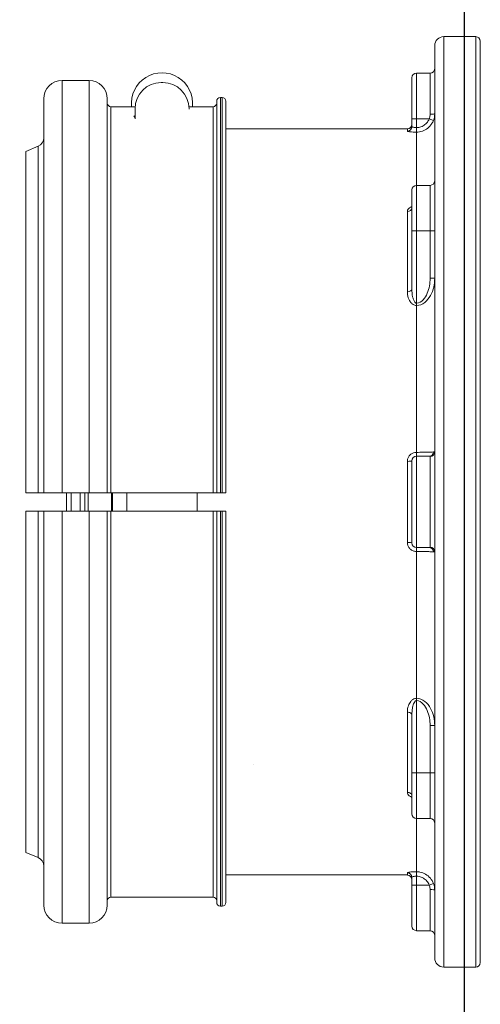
# Model space of a CAD drawing. Extents: x -169 to 6736, y -208 to 3022.
# Tile 207 of 256: x 1499.9 to 1503.06, y 925.46 to 932.2. Entities that reach past the tile are written whole.
import ezdxf

# ---------------------------------------------------------------- set-up
doc = ezdxf.new("R2010")
doc.units = 0
doc.header["$MEASUREMENT"] = 0
doc.header["$PDSIZE"] = 1
doc.layers.get('0').update_dxf_attribs({"color": 255, "linetype": 'CONTINUOUS'})
doc.layers.get('DEFPOINTS').update_dxf_attribs({"linetype": 'CONTINUOUS'})
for name, color, linetype in [('DIM', 3, 'CONTINUOUS'), ('FRP-SUMP', 2, 'CONTINUOUS'), ('GALV-2-PIPE', 3, 'CONTINUOUS'), ('PEAGRAVEL-HATCH', 3, 'CONTINUOUS')]:
    doc.layers.add(name, color=color, linetype=linetype)
doc.styles.add('SIMPLEX', font='simplex')
doc.dimstyles.new('DIM64', dxfattribs={"dimscale": 64, "dimtxt": 0.09375, "dimasz": 0.09375, "dimexe": 0.0625, "dimexo": 0.0625, "dimgap": 0.046875, "dimtad": 1, "dimdec": 4, "dimzin": 3, "dimdsep": 46, "dimlunit": 4, "dimtxsty": 'SIMPLEX', "dimcen": 0, "dimclrd": 256, "dimclre": 256, "dimclrt": 256, "dimadec": 0, "dimazin": 0, "dimtfac": 1, "dimtdec": 4, "dimtmove": 0, "dimatfit": 3, "dimfxl": 1, "dimfrac": 2, "dimtolj": 1, "dimtzin": 0, "dimarcsym": 0})

# ---------------------------------------------------------------- blocks, each defined once
blk = doc.blocks.new('*D109')
at = {"layer": 'DEFPOINTS', "color": 0, "transparency": 16777216}
for p in [(1368.5861, 978.296), (2031.8114, 978.0147), (1368.5861, 700.5233)]:
    blk.add_point(p, dxfattribs=at)
at = {"layer": 'DIM', "lineweight": -2, "transparency": 16777216}
for p, q in [((1368.5861, 974.296), (1368.5861, 696.5233)), ((2031.8114, 974.0147), (2031.8114, 696.5233)), ((2025.8114, 700.5233), (1374.5861, 700.5233))]:
    blk.add_line(p, q, dxfattribs=at)
at = {"layer": 'DIM', "transparency": 16777216}
for points in [[(1374.5861, 701.5233), (1374.5861, 699.5233), (1368.5861, 700.5233)], [(2025.8114, 701.5233), (2025.8114, 699.5233), (2031.8114, 700.5233)]]:
    blk.add_solid(points, dxfattribs=at)
at = {"layer": 'DIM', "transparency": 16777216, "insert": (1700.1988, 708.0947), "char_height": 6, "attachment_point": 5, "style": 'SIMPLEX'}
blk.add_mtext('\\A1;55\'-3 1/4" (F.V. TANK SLAB)', dxfattribs=at)
blk = doc.blocks.new('A$C18AC51C3')
at = {"linetype": 'Continuous', "lineweight": 18}
for p, q in [((0.3414, 0.824), (0.3414, -5.551)), ((0.5601, 0.824), (0.3414, 0.824)), ((0.5601, -2.3635), (0.5601, 0.824)), ((0.3101, -2.3635), (0.3101, 0.7927)), ((0.6226, 0.7615), (0.6226, -5.4885)), ((0.6539, 0.574), (0.6539, 0.2925)), ((0.7476, 0.574), (0.6539, 0.574)), ((0.7476, 0.2615), (0.7476, 0.574)), ((0.7789, 0.2615), (0.7789, 0.5427)), ((2.4859, 0.5099), (2.4959, 0.5099)), ((2.9906, -2.301), (2.9906, 0.5235)), ((3.1756, 0.5235), (2.9906, 0.5235)), ((3.1756, -2.301), (3.1756, 0.5235)), ((2.0786, 0.4065), (2.0786, -2.301)), ((2.0911, 0.4065), (2.0786, 0.4065)), ((2.0911, 0.4065), (2.0911, -2.301)), ((2.0536, 0.3815), (2.0536, -2.301)), ((2.1161, 0.3815), (2.1161, -2.301)), ((2.1411, 0.344), (2.1411, -2.301)), ((2.3064, 0.344), (2.1411, 0.344)), ((2.8406, 0.344), (2.6753, 0.344)), ((2.8406, 0.344), (2.8406, -2.301)), ((2.8656, -2.301), (2.8656, 0.3985)), ((3.3006, -2.301), (3.3006, 0.3985)), ((2.3059, 0.328), (2.3059, 0.3299)), ((2.6759, 0.2599), (2.6759, 0.3299)), ((0.6309, 0.2504), (0.6601, 0.2615)), ((0.7476, 0.2615), (0.6601, 0.2615)), ((0.7476, 0.2008), (0.7476, 0.2615)), ((0.7476, 0.2615), (0.7789, 0.2615)), ((0.7789, 0.2615), (0.7789, 0.2084)), ((0.7476, 0.1698), (0.7476, 0.2008)), ((0.7476, 0.1698), (0.7476, -0.1949)), ((0.8101, 0.1925), (0.8101, 0.1773)), ((2.0536, 0.1925), (0.8101, 0.1925)), ((3.4236, 0.0375), (3.3387, 0.0735)), ((3.3387, 0.0735), (3.3387, -2.301)), ((3.4236, -2.301), (3.4236, 0.0375)), ((0.6539, -0.1949), (0.6539, -0.5074)), ((0.7476, -0.1949), (0.6539, -0.1949)), ((0.7476, -0.5074), (0.7476, -0.1949)), ((0.7789, -0.2261), (0.7789, -0.5074)), ((0.7794, -0.3516), (0.779, -0.3504)), ((0.8101, -0.3735), (0.8101, -0.9233)), ((0.6226, -0.5074), (0.6539, -0.5074)), ((0.7476, -0.5074), (0.6539, -0.5074)), ((0.6539, -0.5074), (0.6539, -0.8311)), ((0.7476, -1.0018), (0.7476, -0.5074)), ((0.7476, -0.5074), (0.7789, -0.5074)), ((0.7789, -0.5074), (0.7789, -0.9057)), ((0.6226, -0.8311), (0.6539, -0.8311)), ((0.7476, -1.0018), (0.7476, -1.0182)), ((0.7476, -1.0182), (0.7476, -2.0239)), ((0.6539, -2.0526), (0.6539, -2.6745)), ((0.7476, -2.051), (0.6601, -2.051)), ((0.7476, -2.051), (0.7476, -2.0239)), ((0.7476, -2.676), (0.7476, -2.051)), ((0.7789, -2.0823), (0.7789, -2.6448)), ((0.8101, -2.0857), (0.8101, -2.6414)), ((2.0911, -2.301), (2.0786, -2.301)), ((2.8406, -2.301), (2.1411, -2.301)), ((2.2509, -2.3011), (2.2509, -2.426)), ((2.7309, -2.3011), (2.7309, -2.426)), ((2.8299, -2.3008), (2.8299, -2.3635)), ((2.838, -2.3013), (2.838, -2.4258)), ((3.1756, -2.301), (2.9906, -2.301)), ((2.9975, -2.301), (2.9975, -2.3635)), ((3.0206, -2.3008), (3.0206, -2.3635)), ((3.0519, -2.4258), (3.0519, -2.3012)), ((3.1144, -2.3635), (3.1144, -2.3009)), ((3.1456, -2.3011), (3.1456, -2.4259)), ((0.3101, -5.5198), (0.3101, -2.3635)), ((0.5601, -5.551), (0.5601, -2.3635)), ((2.0536, -5.1085), (2.0536, -2.426)), ((2.0786, -5.1335), (2.0786, -2.426)), ((2.0786, -2.426), (2.0911, -2.426)), ((2.0911, -5.1335), (2.0911, -2.426)), ((2.1161, -5.1085), (2.1161, -2.426)), ((2.1411, -5.071), (2.1411, -2.426)), ((2.1411, -2.426), (2.8406, -2.426)), ((2.8299, -2.3635), (2.8299, -2.4262)), ((2.8406, -5.071), (2.8406, -2.426)), ((2.8656, -2.426), (2.8656, -5.1255)), ((2.9906, -2.426), (2.9906, -5.2505)), ((2.9906, -2.426), (3.1756, -2.426)), ((2.9975, -2.3635), (2.9975, -2.426)), ((3.0206, -2.3635), (3.0206, -2.4262)), ((3.1144, -2.4261), (3.1144, -2.3635)), ((3.1756, -2.426), (3.1756, -5.2505)), ((3.3006, -2.426), (3.3006, -5.1255)), ((3.3387, -4.8006), (3.3387, -2.426)), ((3.4236, -2.426), (3.4236, -4.7645)), ((0.7476, -2.676), (0.6601, -2.676)), ((0.7476, -2.7031), (0.7476, -2.676)), ((0.7476, -2.7031), (0.7476, -3.7088)), ((0.7476, -3.7252), (0.7476, -3.7088)), ((0.7476, -4.2197), (0.7476, -3.7252)), ((0.7789, -3.8214), (0.7789, -4.2197)), ((0.8101, -3.8038), (0.8101, -4.3536)), ((0.6226, -3.8959), (0.6539, -3.8959)), ((0.6539, -3.8959), (0.6539, -4.2197)), ((0.6226, -4.2197), (0.6539, -4.2197)), ((0.7476, -4.2197), (0.6539, -4.2197)), ((0.6539, -4.2197), (0.6539, -4.5322)), ((0.7476, -4.5322), (0.7476, -4.2197)), ((0.7476, -4.2197), (0.7789, -4.2197)), ((0.7789, -4.2197), (0.7789, -4.5009)), ((0.779, -4.3766), (0.7794, -4.3754)), ((0.6539, -4.5322), (0.7476, -4.5322)), ((0.7476, -4.5322), (0.7476, -4.8969)), ((3.3387, -4.8006), (3.4236, -4.7645)), ((0.7476, -4.9278), (0.7476, -4.8969)), ((0.8101, -4.9195), (0.8101, -4.9044)), ((0.8101, -4.9195), (2.0536, -4.9195)), ((0.6601, -4.9885), (0.6309, -4.9774)), ((0.7476, -4.9885), (0.6601, -4.9885)), ((0.7476, -4.9885), (0.7476, -4.9278)), ((0.7789, -4.9885), (0.7476, -4.9885)), ((0.7476, -4.9885), (0.7476, -5.301)), ((0.7789, -4.9354), (0.7789, -4.9885)), ((0.7789, -4.9885), (0.7789, -5.2698)), ((0.6539, -5.0195), (0.6539, -5.301)), ((2.1411, -5.071), (2.8406, -5.071)), ((2.0786, -5.1335), (2.0911, -5.1335)), ((2.9906, -5.2505), (3.1756, -5.2505)), ((0.6539, -5.301), (0.7476, -5.301)), ((0.3414, -5.551), (0.5601, -5.551))]:
    blk.add_line(p, q, dxfattribs=at)
for centre, radius, start, end in [((0.3414, 0.7927), 0.0312, 90, 180), ((0.5601, 0.7615), 0.0625, 0, 90), ((0.7476, 0.5427), 0.0312, 0, 90), ((2.4859, 0.3299), 0.18, 90, 180), ((2.4959, 0.3299), 0.18, 0, 90), ((2.9906, 0.3985), 0.125, 90, 180), ((3.1756, 0.3985), 0.125, 0, 90), ((2.0786, 0.3815), 0.025, 90, 180), ((2.0911, 0.3815), 0.025, 0, 90), ((0.7476, -0.2261), 0.0312, 0, 90), ((0.7476, -2.0823), 0.0312, 0, 90), ((0.7476, -4.5009), 0.0312, 270, 0), ((2.0786, -5.1085), 0.025, 180, 270), ((2.0911, -5.1085), 0.025, 270, 0), ((2.9906, -5.1255), 0.125, 180, 270), ((3.1756, -5.1255), 0.125, 270, 0), ((0.7476, -5.2698), 0.0312, 270, 0), ((0.3414, -5.5198), 0.0312, 180, 270), ((0.5601, -5.4885), 0.0625, 270, 0)]:
    blk.add_arc(centre, radius, start, end, dxfattribs=at)
at = {"linetype": 'Continuous', "lineweight": 18, "extrusion": (0, 0, -1)}
for centre, radius, start, end in [((-0.6539, 0.6052), 0.0312, 270, 0), ((-2.4909, 0.3665), 0.21, 353.85046, 186.14983), ((-2.1411, 0.369), 0.025, 270, 0), ((-2.8406, 0.369), 0.025, 180, 270), ((-2.4909, 0.3665), 0.21, 203.74182, 208.24254), ((-0.8101, 0.2237), 0.0312, 270, 0), ((-3.3631, 0.1311), 0.0625, 292.99589, 0), ((-0.6539, -0.1636), 0.0312, 270, 0), ((-0.7476, -2.6448), 0.0312, 180, 270), ((-0.6539, -4.5634), 0.0312, 0, 90), ((-3.3631, -4.8581), 0.0625, 0, 67.00411), ((-0.8101, -4.9508), 0.0312, 0, 90), ((-2.1411, -5.096), 0.025, 0, 90), ((-2.8406, -5.096), 0.025, 90, 180), ((-0.6539, -5.3323), 0.0312, 0, 90)]:
    blk.add_arc(centre, radius, start, end, dxfattribs=at)
at = {"linetype": 'Continuous', "lineweight": 18}
for centre, major_axis, ratio, start_param, end_param in [((0.6539, 0.2956), (0.0312, 0), 0.099171, 3.141593, 4.712389), ((0.8101, 0.2084), (0.0312, 0), 0.994074, 3.141593, 4.712389), ((0.8101, -0.3491), (0.0312, 0), 0.778577, 3.141593, 4.712389), ((0.8101, -0.9057), (0.0312, 0), 0.563479, 3.141593, 4.712389), ((0.6539, -2.0215), (-0.0312, 0), 0.99507, 0, 1.570796), ((0.6601, -2.0198), (0, 0.0312), 0.934628, 1.617333, 3.141593), ((0.8101, -2.0823), (-0.0312, 0), 0.108706, 0, 1.570796), ((0.6539, -2.7056), (-0.0312, 0), 0.99507, 4.712389, 6.283185), ((0.6601, -2.7073), (0, 0.0312), 0.934628, 0, 1.52426), ((0.8101, -2.6448), (-0.0312, 0), 0.108706, 4.712389, 6.283185), ((0.8101, -3.8214), (0.0312, 0), 0.563479, 1.570796, 3.141593), ((0.8101, -4.3779), (0.0312, 0), 0.778577, 1.570796, 3.141593), ((0.8101, -4.9354), (-0.0312, 0), 0.994074, 4.712389, 6.283185), ((0.6539, -5.0226), (-0.0312, 0), 0.099171, 4.712389, 6.283185)]:
    blk.add_ellipse(centre, major_axis=major_axis, ratio=ratio, start_param=start_param, end_param=end_param, dxfattribs=at)
for points in [[(0.6309, 0.2504), (0.6255, 0.2647), (0.6226, 0.2803), (0.6226, 0.2956)], [(0.6226, -2.0215), (0.6226, -2.0208), (0.6255, -2.0208), (0.6309, -2.0212)], [(3.3387, -2.301), (3.367, -2.301), (3.3953, -2.301), (3.4236, -2.301)], [(3.4236, -2.426), (3.3953, -2.426), (3.367, -2.426), (3.3387, -2.426)], [(0.6309, -2.7058), (0.6255, -2.7063), (0.6226, -2.7062), (0.6226, -2.7056)], [(0.6226, -5.0226), (0.6226, -5.0073), (0.6255, -4.9917), (0.6309, -4.9774)]]:
    blk.add_open_spline(points, degree=3, dxfattribs=at)
for points, knots in [([(0.6539, 0.2925), (0.6539, 0.2838), (0.6553, 0.2749), (0.6587, 0.2649), (0.6594, 0.2632), (0.6601, 0.2615)], [0, 0, 0, 0, 0.828121, 0.828121, 1, 1, 1, 1]), ([(0.7476, 0.1698), (0.7337, 0.1698), (0.7197, 0.1722), (0.6934, 0.1814), (0.6809, 0.1883), (0.6592, 0.2056), (0.6496, 0.2162), (0.6377, 0.235), (0.6339, 0.2426), (0.6309, 0.2504)], [0, 0, 0, 0, 0.278057, 0.278057, 0.555824, 0.555824, 0.834378, 0.834378, 1, 1, 1, 1]), ([(0.6601, 0.2615), (0.6623, 0.2556), (0.6652, 0.2499), (0.6741, 0.2358), (0.6813, 0.2277), (0.6976, 0.2147), (0.707, 0.2095), (0.7266, 0.2026), (0.7372, 0.2008), (0.7476, 0.2008)], [0, 0, 0, 0, 0.16589, 0.16589, 0.444646, 0.444646, 0.722288, 0.722288, 1, 1, 1, 1]), ([(0.7789, 0.2084), (0.7789, 0.2076), (0.7783, 0.2068), (0.7759, 0.2053), (0.7742, 0.2045), (0.7698, 0.2031), (0.767, 0.2025), (0.7611, 0.2015), (0.7577, 0.2012), (0.7521, 0.2009), (0.7499, 0.2008), (0.7476, 0.2008)], [0, 0, 0, 0, 0.218343, 0.218343, 0.436311, 0.436311, 0.652723, 0.652723, 0.866288, 0.866288, 1, 1, 1, 1]), ([(0.7476, 0.1698), (0.7521, 0.1698), (0.7566, 0.1699), (0.7678, 0.1702), (0.7745, 0.1706), (0.7864, 0.1715), (0.7919, 0.1721), (0.8007, 0.1735), (0.8042, 0.1742), (0.8089, 0.1758), (0.8101, 0.1766), (0.8101, 0.1773)], [0, 0, 0, 0, 0.1359, 0.1359, 0.351802, 0.351802, 0.568385, 0.568385, 0.784466, 0.784466, 1, 1, 1, 1]), ([(0.8101, -0.3735), (0.8101, -0.3706), (0.8096, -0.3677), (0.807, -0.3607), (0.8043, -0.3566), (0.7969, -0.3494), (0.7921, -0.3461), (0.7842, -0.3423), (0.7816, -0.3412), (0.7789, -0.3403)], [0, 0, 0, 0, 0.211697, 0.211697, 0.533225, 0.533225, 0.8556, 0.8556, 1, 1, 1, 1]), ([(0.7476, -1.0182), (0.7056, -1.0182), (0.671, -0.985), (0.6317, -0.9134), (0.6226, -0.8724), (0.6226, -0.8311)], [0, 0, 0, 0, 0.5, 0.5, 1, 1, 1, 1]), ([(0.6539, -0.8311), (0.6539, -0.8665), (0.6599, -0.9018), (0.6804, -0.9502), (0.6893, -0.9659), (0.7134, -0.9916), (0.7297, -1.0018), (0.7476, -1.0018)], [0, 0, 0, 0, 0.5, 0.5, 0.75, 0.75, 1, 1, 1, 1]), ([(0.7476, -1.0018), (0.7485, -1.0018), (0.7494, -1.0017), (0.7514, -1.0011), (0.7525, -1.0006), (0.7558, -0.9986), (0.7577, -0.9966), (0.7632, -0.9896), (0.7658, -0.9836), (0.7704, -0.9712), (0.7722, -0.9645), (0.7773, -0.9406), (0.7789, -0.923), (0.7789, -0.9057)], [0, 0, 0, 0, 0.023116, 0.023116, 0.055858, 0.055858, 0.127954, 0.127954, 0.306434, 0.306434, 0.502152, 0.502152, 1, 1, 1, 1]), ([(0.8101, -0.9233), (0.8101, -0.9266), (0.81, -0.9299), (0.8087, -0.9472), (0.8055, -0.9613), (0.7967, -0.9815), (0.793, -0.9883), (0.7837, -1.0007), (0.7779, -1.0067), (0.7674, -1.0133), (0.7635, -1.0152), (0.7557, -1.0176), (0.7516, -1.0182), (0.7476, -1.0182)], [0, 0, 0, 0, 0.08473, 0.08473, 0.44853, 0.44853, 0.633807, 0.633807, 0.82254, 0.82254, 0.914633, 0.914633, 1, 1, 1, 1]), ([(0.6309, -2.0212), (0.636, -2.0217), (0.6433, -2.0221), (0.6615, -2.0228), (0.6726, -2.0231), (0.6969, -2.0236), (0.7103, -2.0238), (0.7319, -2.0239), (0.7398, -2.0239), (0.7476, -2.0239)], [0, 0, 0, 0, 0.281499, 0.281499, 0.563442, 0.563442, 0.84396, 0.84396, 1, 1, 1, 1]), ([(0.6601, -2.051), (0.6567, -2.051), (0.6547, -2.0514), (0.654, -2.0522), (0.6539, -2.0524), (0.6539, -2.0526)], [0, 0, 0, 0, 0.828121, 0.828121, 1, 1, 1, 1]), ([(0.8101, -2.0857), (0.8101, -2.081), (0.8096, -2.0762), (0.8069, -2.0649), (0.8041, -2.0584), (0.7967, -2.0468), (0.7919, -2.0415), (0.781, -2.033), (0.7747, -2.0296), (0.7616, -2.0251), (0.7546, -2.0239), (0.7476, -2.0239)], [0, 0, 0, 0, 0.144402, 0.144402, 0.358959, 0.358959, 0.572528, 0.572528, 0.785976, 0.785976, 1, 1, 1, 1]), ([(2.0786, -2.301), (2.0774, -2.301), (2.0761, -2.301), (2.0721, -2.301), (2.0694, -2.301), (2.0654, -2.301), (2.0639, -2.301), (2.0604, -2.301), (2.0586, -2.301), (2.0557, -2.301), (2.0547, -2.301), (2.0538, -2.301), (2.0536, -2.301), (2.0536, -2.301)], [0, 0, 0, 0, 0.096054, 0.096054, 0.310909, 0.310909, 0.444136, 0.444136, 0.6591, 0.6591, 0.874061, 0.874061, 1, 1, 1, 1]), ([(2.1161, -2.301), (2.1161, -2.301), (2.1157, -2.301), (2.1139, -2.301), (2.1126, -2.301), (2.1098, -2.301), (2.1086, -2.301), (2.1051, -2.301), (2.1026, -2.301), (2.0974, -2.301), (2.0945, -2.301), (2.0915, -2.301), (2.0913, -2.301), (2.0911, -2.301)], [0, 0, 0, 0, 0.206603, 0.206603, 0.421636, 0.421636, 0.555112, 0.555112, 0.770013, 0.770013, 0.984917, 0.984917, 1, 1, 1, 1]), ([(2.1161, -2.301), (2.1161, -2.301), (2.1162, -2.301), (2.1167, -2.301), (2.1175, -2.301), (2.1195, -2.301), (2.1205, -2.301), (2.1233, -2.301), (2.1255, -2.301), (2.1302, -2.301), (2.1329, -2.301), (2.1374, -2.301), (2.1393, -2.301), (2.1411, -2.301)], [0, 0, 0, 0, 0.07909, 0.07909, 0.294111, 0.294111, 0.4276, 0.4276, 0.642515, 0.642515, 0.857432, 0.857432, 1, 1, 1, 1]), ([(2.8406, -2.301), (2.8423, -2.301), (2.8439, -2.301), (2.8483, -2.301), (2.851, -2.301), (2.8558, -2.301), (2.858, -2.301), (2.8609, -2.301), (2.8619, -2.301), (2.864, -2.301), (2.8649, -2.301), (2.8655, -2.301), (2.8656, -2.301), (2.8656, -2.301)], [0, 0, 0, 0, 0.126041, 0.126041, 0.340893, 0.340893, 0.555765, 0.555765, 0.689044, 0.689044, 0.904055, 0.904055, 1, 1, 1, 1]), ([(2.9906, -2.301), (2.9776, -2.301), (2.9645, -2.301), (2.9388, -2.301), (2.9261, -2.301), (2.908, -2.301), (2.9015, -2.301), (2.8867, -2.301), (2.8793, -2.301), (2.8691, -2.301), (2.8662, -2.301), (2.8657, -2.301), (2.8656, -2.301), (2.8656, -2.301)], [0, 0, 0, 0, 0.199624, 0.199624, 0.414501, 0.414501, 0.547754, 0.547754, 0.762752, 0.762752, 0.977748, 0.977748, 1, 1, 1, 1]), ([(3.3006, -2.301), (3.3006, -2.301), (3.2985, -2.301), (3.2901, -2.301), (3.2834, -2.301), (3.2664, -2.301), (3.2559, -2.301), (3.2369, -2.301), (3.229, -2.301), (3.2078, -2.301), (3.1937, -2.301), (3.1784, -2.301), (3.177, -2.301), (3.1756, -2.301)], [0, 0, 0, 0, 0.200992, 0.200992, 0.416022, 0.416022, 0.631018, 0.631018, 0.764422, 0.764422, 0.9793, 0.9793, 1, 1, 1, 1]), ([(3.3006, -2.301), (3.3006, -2.301), (3.3007, -2.301), (3.3013, -2.301), (3.303, -2.301), (3.3085, -2.301), (3.3124, -2.301), (3.3219, -2.301), (3.3276, -2.301), (3.3354, -2.301), (3.337, -2.301), (3.3387, -2.301)], [0, 0, 0, 0, 0.058623, 0.058623, 0.347371, 0.347371, 0.636272, 0.636272, 0.924778, 0.924778, 1, 1, 1, 1]), ([(2.0536, -2.426), (2.0536, -2.426), (2.0538, -2.426), (2.0546, -2.426), (2.0557, -2.426), (2.0585, -2.426), (2.0604, -2.426), (2.0646, -2.426), (2.0671, -2.426), (2.0723, -2.426), (2.0752, -2.426), (2.0782, -2.426), (2.0784, -2.426), (2.0786, -2.426)], [0, 0, 0, 0, 0.123277, 0.123277, 0.338148, 0.338148, 0.552998, 0.552998, 0.767801, 0.767801, 0.982551, 0.982551, 1, 1, 1, 1]), ([(2.0911, -2.426), (2.0924, -2.426), (2.0937, -2.426), (2.0978, -2.426), (2.1005, -2.426), (2.1054, -2.426), (2.1077, -2.426), (2.1115, -2.426), (2.113, -2.426), (2.1152, -2.426), (2.1159, -2.426), (2.1161, -2.426), (2.1161, -2.426), (2.1161, -2.426)], [0, 0, 0, 0, 0.098343, 0.098343, 0.313088, 0.313088, 0.527849, 0.527849, 0.742653, 0.742653, 0.957512, 0.957512, 1, 1, 1, 1]), ([(2.1411, -2.426), (2.1397, -2.426), (2.1383, -2.426), (2.1352, -2.426), (2.1335, -2.426), (2.1293, -2.426), (2.1268, -2.426), (2.1226, -2.426), (2.1208, -2.426), (2.118, -2.426), (2.117, -2.426), (2.1163, -2.426), (2.1161, -2.426), (2.1161, -2.426)], [0, 0, 0, 0, 0.108001, 0.108001, 0.241232, 0.241232, 0.456146, 0.456146, 0.671057, 0.671057, 0.886009, 0.886009, 1, 1, 1, 1]), ([(2.8656, -2.426), (2.8656, -2.426), (2.8655, -2.426), (2.8649, -2.426), (2.864, -2.426), (2.8614, -2.426), (2.8596, -2.426), (2.8555, -2.426), (2.8531, -2.426), (2.8489, -2.426), (2.8473, -2.426), (2.8439, -2.426), (2.8423, -2.426), (2.8406, -2.426)], [0, 0, 0, 0, 0.096034, 0.096034, 0.311054, 0.311054, 0.526061, 0.526061, 0.741022, 0.741022, 0.87438, 0.87438, 1, 1, 1, 1]), ([(2.8656, -2.426), (2.8656, -2.426), (2.8664, -2.426), (2.8707, -2.426), (2.8759, -2.426), (2.8901, -2.426), (2.8994, -2.426), (2.9208, -2.426), (2.9332, -2.426), (2.9593, -2.426), (2.9735, -2.426), (2.9885, -2.426), (2.9896, -2.426), (2.9906, -2.426)], [0, 0, 0, 0, 0.124563, 0.124563, 0.339431, 0.339431, 0.554275, 0.554275, 0.769073, 0.769073, 0.98382, 0.98382, 1, 1, 1, 1]), ([(3.1756, -2.426), (3.1867, -2.426), (3.1978, -2.426), (3.222, -2.426), (3.235, -2.426), (3.2581, -2.426), (3.2684, -2.426), (3.2849, -2.426), (3.2913, -2.426), (3.2988, -2.426), (3.3006, -2.426), (3.3006, -2.426)], [0, 0, 0, 0, 0.169372, 0.169372, 0.383994, 0.383994, 0.598638, 0.598638, 0.813329, 0.813329, 1, 1, 1, 1]), ([(3.3387, -2.426), (3.334, -2.426), (3.3296, -2.426), (3.3199, -2.426), (3.315, -2.426), (3.3072, -2.426), (3.3043, -2.426), (3.3013, -2.426), (3.3006, -2.426), (3.3006, -2.426)], [0, 0, 0, 0, 0.209121, 0.209121, 0.497484, 0.497484, 0.785843, 0.785843, 1, 1, 1, 1]), ([(0.6539, -2.6745), (0.6539, -2.6753), (0.6553, -2.6758), (0.6587, -2.676), (0.6594, -2.676), (0.6601, -2.676)], [0, 0, 0, 0, 0.828121, 0.828121, 1, 1, 1, 1]), ([(0.7476, -2.7031), (0.7521, -2.7031), (0.7566, -2.7026), (0.7678, -2.7002), (0.7745, -2.6976), (0.7864, -2.6903), (0.7919, -2.6856), (0.8007, -2.6747), (0.8042, -2.6685), (0.8089, -2.6554), (0.8101, -2.6483), (0.8101, -2.6414)], [0, 0, 0, 0, 0.1359, 0.1359, 0.351802, 0.351802, 0.568385, 0.568385, 0.784466, 0.784466, 1, 1, 1, 1]), ([(0.7476, -2.7031), (0.7337, -2.7031), (0.7197, -2.7032), (0.6934, -2.7035), (0.6809, -2.7037), (0.6592, -2.7043), (0.6496, -2.7047), (0.6377, -2.7053), (0.6339, -2.7056), (0.6309, -2.7058)], [0, 0, 0, 0, 0.278057, 0.278057, 0.555824, 0.555824, 0.834378, 0.834378, 1, 1, 1, 1]), ([(0.6226, -3.8959), (0.6226, -3.8547), (0.6316, -3.8139), (0.6613, -3.7598), (0.674, -3.7431), (0.7066, -3.7173), (0.7266, -3.7088), (0.7476, -3.7088)], [0, 0, 0, 0, 0.5, 0.5, 0.75, 0.75, 1, 1, 1, 1]), ([(0.7476, -3.7088), (0.7516, -3.7088), (0.7555, -3.7094), (0.7638, -3.7119), (0.768, -3.714), (0.7776, -3.7204), (0.7825, -3.7252), (0.7938, -3.7393), (0.799, -3.7495), (0.8077, -3.7741), (0.8101, -3.7891), (0.8101, -3.8038)], [0, 0, 0, 0, 0.083542, 0.083542, 0.185879, 0.185879, 0.342318, 0.342318, 0.618545, 0.618545, 1, 1, 1, 1]), ([(0.7476, -3.7252), (0.7297, -3.7252), (0.7135, -3.7354), (0.6893, -3.7612), (0.6804, -3.7768), (0.6598, -3.8257), (0.6539, -3.8605), (0.6539, -3.8959)], [0, 0, 0, 0, 0.25, 0.25, 0.5, 0.5, 1, 1, 1, 1]), ([(0.7476, -3.7252), (0.7489, -3.7252), (0.7501, -3.7255), (0.752, -3.7262), (0.7527, -3.7266), (0.756, -3.7285), (0.758, -3.7307), (0.7629, -3.7373), (0.7652, -3.7421), (0.7709, -3.7567), (0.7734, -3.7668), (0.7777, -3.7916), (0.7789, -3.8066), (0.7789, -3.8214)], [0, 0, 0, 0, 0.032574, 0.032574, 0.054728, 0.054728, 0.135511, 0.135511, 0.283186, 0.283186, 0.575976, 0.575976, 1, 1, 1, 1]), ([(0.7789, -4.3867), (0.7795, -4.3865), (0.7801, -4.3863), (0.7866, -4.3839), (0.792, -4.381), (0.8008, -4.3743), (0.8043, -4.3704), (0.8089, -4.3623), (0.8101, -4.3579), (0.8101, -4.3536)], [0, 0, 0, 0, 0.031366, 0.031366, 0.354876, 0.354876, 0.67786, 0.67786, 1, 1, 1, 1]), ([(0.6309, -4.9774), (0.636, -4.9643), (0.6433, -4.9518), (0.6615, -4.9303), (0.6726, -4.921), (0.6969, -4.9068), (0.7103, -4.9018), (0.7319, -4.8976), (0.7398, -4.8969), (0.7476, -4.8969)], [0, 0, 0, 0, 0.281499, 0.281499, 0.563442, 0.563442, 0.84396, 0.84396, 1, 1, 1, 1]), ([(0.8101, -4.9044), (0.8101, -4.9039), (0.8096, -4.9033), (0.8069, -4.902), (0.8041, -4.9012), (0.7967, -4.8998), (0.7919, -4.8992), (0.781, -4.8981), (0.7747, -4.8976), (0.7616, -4.897), (0.7546, -4.8969), (0.7476, -4.8969)], [0, 0, 0, 0, 0.144402, 0.144402, 0.358959, 0.358959, 0.572528, 0.572528, 0.785976, 0.785976, 1, 1, 1, 1]), ([(0.6601, -4.9885), (0.6567, -4.9966), (0.6547, -5.0053), (0.654, -5.0158), (0.6539, -5.0177), (0.6539, -5.0195)], [0, 0, 0, 0, 0.828121, 0.828121, 1, 1, 1, 1]), ([(0.7476, -4.9278), (0.7417, -4.9278), (0.7358, -4.9284), (0.7197, -4.9315), (0.7095, -4.9353), (0.6913, -4.946), (0.683, -4.9531), (0.6694, -4.9692), (0.6639, -4.9786), (0.6601, -4.9885)], [0, 0, 0, 0, 0.155825, 0.155825, 0.436102, 0.436102, 0.718109, 0.718109, 1, 1, 1, 1]), ([(0.7476, -4.9278), (0.7511, -4.9278), (0.7546, -4.928), (0.7612, -4.9286), (0.7643, -4.9291), (0.7698, -4.9302), (0.7722, -4.9308), (0.7759, -4.9323), (0.7773, -4.9331), (0.7786, -4.9344), (0.7789, -4.9349), (0.7789, -4.9354)], [0, 0, 0, 0, 0.210824, 0.210824, 0.422632, 0.422632, 0.63678, 0.63678, 0.853653, 0.853653, 1, 1, 1, 1])]:
    blk.add_open_spline(points, degree=3, knots=knots, dxfattribs=at)

msp = doc.modelspace()

# ---------------------------------------------------------------- hatches: boundary and pattern name
at = {"layer": 'PEAGRAVEL-HATCH'}
h = msp.add_hatch(dxfattribs=at)
h.set_pattern_fill('AR-SAND', color=256, scale=7.5, style=0)
h.set_pattern_definition([(37.5, (1486.785, 921.773), (-0.4725, 14.451), [0, -11.4, 0, -12.75, 0, -12.1875]), (7.5, (1486.785, 921.773), (13.273, 21.166), [0, -6.15, 0, -10.275, 0, -3.9375]), (327.5, (1477.56, 921.773), (23.356, 0.0424), [0, -3.75, 0, -13.5, 0, -17.625]), (317.5, (1477.56, 921.773), (22.546, 6.583), [0, -1.875, 0, -8.85, 0, -10.125])])
edge = h.paths.add_edge_path()
edge.add_arc((1502.96073, 942.27096), 0.25, 270, 360)
edge.add_line((1503.21073, 942.27096), (1503.21073, 943.80737))
edge.add_line((1503.21073, 943.80737), (1503.07728, 943.80737))
edge.add_arc((1503.07728, 944.05737), 0.25, 180, 270, ccw=False)
edge.add_line((1502.82728, 944.05737), (1502.82728, 944.45572))
edge.add_line((1502.82728, 944.45572), (1502.09075, 945.77096))
edge.add_line((1502.09075, 945.77096), (1486.82413, 945.77096))
edge.add_line((1486.82413, 945.77096), (1486.82413, 921.77328))
edge.add_line((1486.82413, 921.77328), (1503.21073, 921.77328))
edge.add_line((1503.21073, 921.77328), (1503.21073, 922.77328))
edge.add_arc((1502.96073, 922.77328), 0.25, 0, 90)
edge.add_line((1502.96073, 923.02328), (1502.96073, 926.03839))
edge.add_line((1502.96073, 926.03839), (1502.46802, 926.03839))
edge.add_line((1502.46802, 926.03839), (1502.46802, 927.27589))
edge.add_line((1502.46802, 927.27589), (1501.44698, 927.27589))
edge.add_line((1501.44698, 927.27589), (1501.44698, 927.33776))
edge.add_line((1501.44698, 927.33776), (1501.38511, 927.33776))
edge.add_line((1501.38511, 927.33776), (1501.38511, 927.31796))
edge.add_line((1501.38511, 927.31796), (1500.89011, 927.31796))
edge.add_line((1500.89011, 927.31796), (1500.82823, 927.33776))
edge.add_line((1500.82823, 927.33776), (1500.82823, 927.27589))
edge.add_line((1500.82823, 927.27589), (1500.70448, 927.27589))
edge.add_line((1500.70448, 927.27589), (1500.70448, 927.33776))
edge.add_line((1500.70448, 927.33776), (1500.64261, 927.33776))
edge.add_line((1500.64261, 927.33776), (1500.64261, 927.31796))
edge.add_line((1500.64261, 927.31796), (1500.14761, 927.31796))
edge.add_line((1500.14761, 927.31796), (1500.08573, 927.33776))
edge.add_line((1500.08573, 927.33776), (1500.08573, 927.27589))
edge.add_line((1500.08573, 927.27589), (1499.96198, 927.27589))
edge.add_line((1499.96198, 927.27589), (1499.96198, 927.5962))
edge.add_line((1499.96198, 927.5962), (1489.54439, 927.5962))
edge.add_ellipse((1489.57437, 928.1912), major_axis=(0, -0.595), ratio=0.4792007, start_angle=180, end_angle=360, ccw=False)
edge.add_ellipse((1489.57437, 929.3812), major_axis=(0, -0.595), ratio=0.4792007, start_angle=-180, end_angle=0, ccw=False)
edge.add_line((1489.57437, 929.9762), (1499.96198, 929.9762))
edge.add_line((1499.96198, 929.9762), (1499.96198, 930.29651))
edge.add_line((1499.96198, 930.29651), (1500.09811, 930.29651))
edge.add_line((1500.09811, 930.29651), (1500.09811, 930.47011))
edge.add_arc((1500.12964, 930.4704), 0.03154, 90.524935, 180.524935, ccw=False)
edge.add_line((1500.12936, 930.50193), (1500.14798, 930.50193))
edge.add_arc((1500.14798, 930.51756), 0.01563, 269.998281, 347.402966)
edge.add_arc((1500.39511, 930.46233), 0.2376, 12.596713, 167.403307, ccw=False)
edge.add_arc((1500.64261, 930.51399), 0.01563, 179.401642, 294.702336)
edge.add_arc((1500.66057, 930.4704), 0.03154, 0.524935, 111.239353, ccw=False)
edge.add_line((1500.69211, 930.47068), (1500.69211, 930.29651))
edge.add_line((1500.69211, 930.29651), (1500.84061, 930.29651))
edge.add_line((1500.84061, 930.29651), (1500.84061, 930.47011))
edge.add_arc((1500.87215, 930.4704), 0.03154, 90.524935, 180.524935, ccw=False)
edge.add_line((1500.87186, 930.50193), (1500.89048, 930.50193))
edge.add_arc((1500.89048, 930.51756), 0.01563, 269.998281, 347.402966)
edge.add_arc((1501.13761, 930.46233), 0.2376, 12.596713, 167.403307, ccw=False)
edge.add_arc((1501.38511, 930.51399), 0.01562, 179.401642, 294.702336)
edge.add_arc((1501.40307, 930.4704), 0.03154, 0.524935, 111.239353, ccw=False)
edge.add_line((1501.43461, 930.47068), (1501.43461, 930.29651))
edge.add_line((1501.43461, 930.29651), (1502.46802, 930.29651))
edge.add_line((1502.46802, 930.29651), (1502.46802, 931.53401))
edge.add_line((1502.46802, 931.53401), (1502.96073, 931.53401))
edge.add_line((1502.96073, 931.53401), (1502.96073, 932.52282))
edge.add_line((1502.96073, 932.52282), (1502.34198, 932.52282))
edge.add_line((1502.34198, 932.52282), (1502.34198, 933.42001))
edge.add_line((1502.34198, 933.42001), (1502.21823, 933.42001))
edge.add_line((1502.21823, 933.42001), (1502.21823, 933.8329))
edge.add_line((1502.21823, 933.8329), (1501.70759, 933.8686))
edge.add_line((1501.70759, 933.8686), (1501.70759, 933.93048))
edge.add_line((1501.70759, 933.93048), (1501.64571, 933.93048))
edge.add_line((1501.64571, 933.93048), (1501.64571, 933.91464))
edge.add_line((1501.64571, 933.91464), (1501.15071, 933.91464))
edge.add_line((1501.15071, 933.91464), (1501.08884, 933.93048))
edge.add_line((1501.08884, 933.93048), (1501.08884, 933.8686))
edge.add_line((1501.08884, 933.8686), (1500.96509, 933.8686))
edge.add_line((1500.96509, 933.8686), (1500.96509, 934.26579))
edge.add_line((1500.96509, 934.26579), (1489.55488, 934.26579))
edge.add_ellipse((1489.57437, 934.51579), major_axis=(0, -0.25), ratio=0.4792007, start_angle=180, end_angle=360, ccw=False)
edge.add_ellipse((1489.57437, 935.01579), major_axis=(0, 0.25), ratio=0.4792007, start_angle=0, end_angle=180)
edge.add_ellipse((1489.57437, 935.01579), major_axis=(0, 0.25), ratio=0.4792007, start_angle=180, end_angle=360)
edge.add_line((1489.59386, 935.26579), (1500.96509, 935.26579))
edge.add_line((1500.96509, 935.26579), (1500.96509, 935.66298))
edge.add_line((1500.96509, 935.66298), (1501.10121, 935.66298))
edge.add_line((1501.10121, 935.66298), (1501.10121, 935.83262))
edge.add_arc((1501.13275, 935.8329), 0.03154, 90.525794, 180.525794, ccw=False)
edge.add_line((1501.13246, 935.86444), (1501.15171, 935.86444))
edge.add_arc((1501.15171, 935.87929), 0.01485, 270, 347.544043)
edge.add_arc((1501.39821, 935.82484), 0.2376, 12.455772, 167.544151, ccw=False)
edge.add_arc((1501.64505, 935.87536), 0.01485, 177.174659, 296.785729)
edge.add_arc((1501.66367, 935.8329), 0.03154, 0.525422, 112.222818, ccw=False)
edge.add_line((1501.69521, 935.83319), (1501.69521, 935.66211))
edge.add_line((1501.69521, 935.66211), (1502.21823, 935.69869))
edge.add_line((1502.21823, 935.69869), (1502.21823, 936.11157))
edge.add_line((1502.21823, 936.11157), (1502.34198, 936.11157))
edge.add_line((1502.34198, 936.11157), (1502.34198, 937.00876))
edge.add_line((1502.34198, 937.00876), (1502.96073, 937.00876))
edge.add_line((1502.96073, 937.00876), (1502.96073, 942.02096))

# ---------------------------------------------------------------- linework, layer by layer
at = {"layer": 'FRP-SUMP'}
msp.add_lwpolyline([(1503.19668, 941.83791), (1503.19668, 923.20626, -0.2679492), (1503.44668, 922.77324), (1503.44668, 920.02324), (1503.19668, 920.02324), (1503.19668, 922.77324, 0.4142136), (1502.94668, 923.02324), (1502.94668, 942.02093)], format="xyb", dxfattribs=at)

# ---------------------------------------------------------------- block references
at = {"layer": 'GALV-2-PIPE', "xscale": -1}
msp.add_blockref('A$C18AC51C3', (1503.36625, 931.26458), dxfattribs=at)

# ---------------------------------------------------------------- dimensions: what is measured, and where the dimension line sits
at = {"layer": 'DIM'}
dim = msp.add_linear_dim(base=(1368.58612, 700.52328), p1=(2031.81144, 978.01471), p2=(1368.58612, 978.29596), angle=180, text='<> (F.V. TANK SLAB)', dimstyle='DIM64', dxfattribs=at)
dim.commit()
dim.dimension.update_dxf_attribs({"geometry": '*D109', "text_midpoint": (1700.19878, 708.09471)})

doc.saveas('drawing.dxf')
